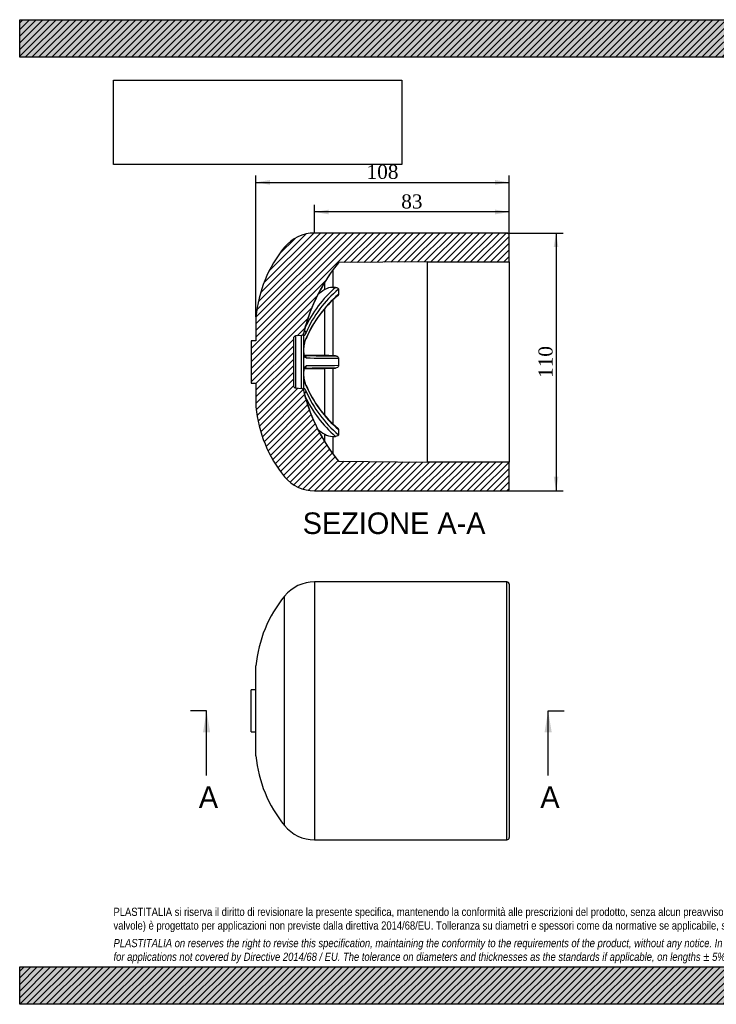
# Model space of a CAD drawing. Header units: millimetres. Extents: x 0 to 594, y 0 to 420.
import ezdxf
from ezdxf.enums import TextEntityAlignment as Align
from ezdxf.lldxf.tags import DXFTag

# ---------------------------------------------------------------- set-up
doc = ezdxf.new("R2010")
doc.units = ezdxf.units.MM
doc.header["$LTSCALE"] = 2
doc.layers.add('CAP110G', color=7, linetype='Continuous')
doc.layers.add('Default', color=7, linetype='Continuous')
doc.styles.add('SEACAD_Solid_Edge_ANSI', font='seans.ttf')
doc.styles.add('SEACAD_Times_New_Roman', font='times.ttf')
tags = doc.linetypes.add('CENTER2', pattern=[28.575000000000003, 19.05, -3.175, 3.175, -3.175]).pattern_tags.tags
tags[10:11] = [DXFTag(74, 4), DXFTag(75, 0), DXFTag(340, '0'), DXFTag(46, 0.0), DXFTag(50, 0.0), DXFTag(44, 0.0), DXFTag(45, 0.0)]
tags[8:9] = [DXFTag(74, 4), DXFTag(75, 0), DXFTag(340, '0'), DXFTag(46, 0.0), DXFTag(50, 0.0), DXFTag(44, 0.0), DXFTag(45, 0.0)]
tags[6:7] = [DXFTag(74, 4), DXFTag(75, 0), DXFTag(340, '0'), DXFTag(46, 0.0), DXFTag(50, 0.0), DXFTag(44, 0.0), DXFTag(45, 0.0)]
tags[4:5] = [DXFTag(74, 4), DXFTag(75, 0), DXFTag(340, '0'), DXFTag(46, 0.0), DXFTag(50, 0.0), DXFTag(44, 0.0), DXFTag(45, 0.0)]
doc.dimstyles.new('ANSImm', dxfattribs={"dimtxt": 6, "dimasz": 6, "dimexe": 3, "dimexo": 0, "dimgap": 1.5, "dimtad": 1, "dimdsep": 46, "dimtxsty": 'SEACAD_Times_New_Roman', "dimblk1": '_SE_FILLED', "dimblk2": '_SE_FILLED', "dimsah": 1, "dimcen": 3, "dimazin": 0, "dimtfac": 0.85, "dimtdec": 3, "dimtofl": 0, "dimtmove": 0, "dimatfit": 3, "dimfxl": 1, "dimarcsym": 0})
picture_1 = doc.add_image_def('image1.jpg', size_in_pixel=(4302, 1260))
pattern_1 = [(45, (0, 0), (-1.414213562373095, 1.414213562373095), [])]

# ---------------------------------------------------------------- blocks, each defined once
blk = doc.blocks.new('SE')
at = {"layer": 'CAP110G', "color": 7, "linetype": 'Continuous'}
for p, q in [((125.7152674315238, 180.1759979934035), (125.7152674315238, 70.17599799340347)), ((207.7165736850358, 180.1759979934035), (125.7152674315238, 180.1759979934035)), ((207.7165736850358, 70.17599799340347), (207.7165736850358, 180.1759979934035)), ((208.7165736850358, 179.1759979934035), (208.7165736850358, 71.17599799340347)), ((112.9367195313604, 76.22608330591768), (112.9367195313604, 174.1259126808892)), ((100.7165736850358, 105.9910969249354), (100.7165736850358, 144.3608990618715)), ((98.7165736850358, 116.1759979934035), (98.71657368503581, 134.1759979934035)), ((100.7165736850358, 134.1759979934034), (98.7165736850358, 134.1759979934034)), ((98.7165736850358, 116.1759979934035), (100.7165736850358, 116.1759979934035)), ((125.7152674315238, 70.17599799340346), (207.7165736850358, 70.17599799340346))]:
    blk.add_line(p, q, dxfattribs=at)
for centre, radius, start, end in [((125.7152674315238, 163.6559979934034), 16.52, 90, 140.6710290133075), ((207.7165736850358, 179.1759979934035), 1, 0, 90), ((155.4803112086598, 139.2684485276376), 55, 140.6710290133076, 174.6873739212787), ((155.4803112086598, 111.0835474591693), 55, 185.3126260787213, 219.3289709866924), ((125.7152674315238, 86.69599799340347), 16.52, 219.3289709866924, 270), ((207.7165736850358, 71.17599799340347), 1.000000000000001, 270, 0)]:
    blk.add_arc(centre, radius, start, end, dxfattribs=at)
blk = doc.blocks.new('SE4')
at = {"color": 7, "linetype": 'Continuous', "style": 'SEACAD_Solid_Edge_ANSI'}
blk.add_text('A', height=9.2, dxfattribs=at).set_placement((76.37079729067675, 92.97599799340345), align=Align.TOP_LEFT)
blk = doc.blocks.new('SE5')
at = {"color": 7, "linetype": 'Continuous', "style": 'SEACAD_Solid_Edge_ANSI'}
blk.add_text('A', height=9.2, dxfattribs=at).set_placement((221.9806399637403, 92.97599799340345), align=Align.TOP_LEFT)
blk = doc.blocks.new('SEANNOT_GROUP')
at = {"linetype": 'Continuous'}
blk.add_hatch(color=7, dxfattribs=at).paths.add_polyline_path([(81.22040972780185, 115.9759977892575), (79.6870763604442, 125.1759979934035), (78.15374299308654, 115.9759977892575)])
at = {"color": 7, "linetype": 'Continuous'}
blk.add_lwpolyline([(79.6870763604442, 97.57599799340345), (79.6870763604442, 125.1759979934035)], dxfattribs=at)
blk = doc.blocks.new('SEANNOT_GROUP1')
at = {"linetype": 'Continuous'}
blk.add_hatch(color=7, dxfattribs=at).paths.add_polyline_path([(226.8302524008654, 115.9759977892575), (225.2969190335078, 125.1759979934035), (223.7635856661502, 115.9759977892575)])
at = {"color": 7, "linetype": 'Continuous'}
blk.add_lwpolyline([(225.2969190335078, 97.57599799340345), (225.2969190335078, 125.1759979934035)], dxfattribs=at)
blk = doc.blocks.new('SE3')
at = {"layer": 'Default', "color": 7, "linetype": 'CENTER2'}
for p, q in [((79.6870763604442, 125.1759979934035), (72.78707636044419, 125.1759979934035)), ((225.2969190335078, 125.1759979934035), (232.1969190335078, 125.1759979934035))]:
    blk.add_line(p, q, dxfattribs=at)
at = {"layer": 'Default', "color": 7, "linetype": 'CENTER2', "const_width": 0.0001}
blk.add_lwpolyline([(79.6870763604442, 125.1759979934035), (225.2969190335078, 125.1759979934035)], dxfattribs=at)
at = {"layer": 'Default'}
for name in ['SEANNOT_GROUP', 'SEANNOT_GROUP1', 'SE4', 'SE5']:
    blk.add_blockref(name, (0, 0), dxfattribs=at)
blk = doc.blocks.new('SE6')
at = {"layer": 'CAP110G', "linetype": 'Continuous'}
h = blk.add_hatch(dxfattribs=at)
h.set_pattern_fill('LINE', scale=0.6299212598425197, angle=45, style=0)
h.set_pattern_definition(pattern_1)
edge = h.paths.add_edge_path()
edge.add_line((173.7026109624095, 316.7047261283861), (208.7165736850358, 316.7047261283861))
edge.add_line((208.7165736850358, 316.7047261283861), (208.7165736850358, 328.004726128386))
edge.add_arc((207.7165736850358, 328.004726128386), 1, 0, 90)
edge.add_line((207.7165736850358, 329.004726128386), (125.7152674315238, 329.004726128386))
edge.add_arc((125.7152674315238, 312.4847261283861), 16.52, 90, 140.6710290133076)
edge.add_arc((155.4803112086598, 288.0971766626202), 55, 140.6710290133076, 174.6873739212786)
edge.add_line((100.7165736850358, 293.1896271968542), (100.7165736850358, 283.004726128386))
edge.add_line((100.7165736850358, 283.004726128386), (98.71657368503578, 283.004726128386))
edge.add_line((98.71657368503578, 283.004726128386), (98.7165736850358, 265.0047261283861))
edge.add_line((98.7165736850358, 265.0047261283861), (100.7165736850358, 265.0047261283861))
edge.add_line((100.7165736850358, 265.0047261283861), (100.7165736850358, 254.819825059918))
edge.add_arc((155.4803112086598, 259.9122755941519), 55, 185.3126260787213, 219.3289709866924)
edge.add_arc((125.7152674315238, 235.5247261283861), 16.52, 219.3289709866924, 270)
edge.add_line((125.7152674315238, 219.0047261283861), (207.7165736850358, 219.0047261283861))
edge.add_arc((207.7165736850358, 220.0047261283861), 1, 270, 360)
edge.add_line((208.7165736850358, 220.0047261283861), (208.7165736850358, 231.3047261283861))
edge.add_line((208.7165736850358, 231.3047261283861), (173.7026109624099, 231.3047261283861))
edge.add_line((173.7026109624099, 231.3047261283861), (135.950506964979, 231.6341837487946))
edge.add_arc((194.0454601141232, 279.0681000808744), 75, 193.2035320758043, 219.2312753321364, ccw=False)
edge.add_arc((120.054533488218, 261.708872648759), 1, 13.2035320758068, 84.99999999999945)
edge.add_line((120.1416892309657, 262.7050673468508), (117.6294179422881, 262.9248626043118))
edge.add_arc((117.7165736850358, 263.9210573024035), 1, 180, 265.0000000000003, ccw=False)
edge.add_line((116.7165736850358, 263.9210573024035), (116.7165736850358, 284.0883949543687))
edge.add_arc((117.7165736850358, 284.0883949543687), 1, 94.99999999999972, 180, ccw=False)
edge.add_line((117.6294179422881, 285.0845896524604), (120.1416892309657, 285.3043849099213))
edge.add_arc((120.054533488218, 286.3005796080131), 1, 275.0000000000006, 346.7964679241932)
edge.add_arc((194.0454601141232, 268.9413521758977), 75, 140.7687246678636, 166.7964679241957, ccw=False)
edge.add_line((135.9505069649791, 316.3752685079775), (173.7026109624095, 316.7047261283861))
at = {"layer": 'CAP110G', "color": 7, "linetype": 'Continuous'}
for p, q in [((207.7165736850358, 329.004726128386), (125.7152674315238, 329.004726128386)), ((208.7165736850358, 316.7047261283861), (208.7165736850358, 328.0047261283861)), ((173.7026109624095, 316.7047261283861), (135.950506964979, 316.3752685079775)), ((135.950506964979, 316.3752685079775), (135.950506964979, 316.3457297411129)), ((173.7026109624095, 316.7047261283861), (173.7026109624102, 231.3047261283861)), ((173.7026109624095, 316.7047261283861), (208.7165736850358, 316.7047261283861)), ((208.7165736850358, 316.7047261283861), (208.7165736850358, 231.3047261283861)), ((133.4563539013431, 313.150646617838), (133.4563539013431, 305.7610882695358)), ((130.0655664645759, 304.845313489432), (130.0655664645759, 308.011547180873)), ((134.6611211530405, 305.7447749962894), (133.4563539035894, 305.7610882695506)), ((135.9505069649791, 305.0628793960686), (135.9505069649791, 302.82579441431)), ((133.456353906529, 300.3275029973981), (133.456353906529, 276.64885416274)), ((130.0655664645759, 276.7276630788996), (130.0655664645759, 296.7345043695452)), ((100.7165736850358, 293.1896271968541), (100.7165736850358, 283.004726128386)), ((121.028098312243, 286.0721687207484), (121.028098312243, 261.9372835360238)), ((100.7165736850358, 283.004726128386), (98.71657368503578, 283.004726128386)), ((98.71657368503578, 283.004726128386), (98.7165736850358, 265.004726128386)), ((116.7165736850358, 284.0883949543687), (116.7165736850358, 263.9210573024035)), ((120.1416892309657, 285.3043849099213), (117.6294179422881, 285.0845896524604)), ((117.6294179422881, 285.0845896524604), (117.6294179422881, 262.9248626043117)), ((120.1416892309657, 262.7050673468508), (120.1416892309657, 285.3043849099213)), ((134.6611211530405, 276.6130235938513), (133.4563539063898, 276.6488541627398)), ((135.950506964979, 275.5865840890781), (135.950506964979, 272.4228681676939)), ((130.0655664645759, 251.2685018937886), (130.0655664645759, 271.2817891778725)), ((133.4563538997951, 271.3605980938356), (133.4563538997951, 247.6890719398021)), ((98.7165736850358, 265.0047261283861), (100.7165736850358, 265.0047261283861)), ((100.7165736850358, 265.0047261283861), (100.7165736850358, 254.819825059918)), ((117.6294179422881, 262.9248626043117), (120.1416892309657, 262.7050673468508)), ((135.9505069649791, 245.1836578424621), (135.9505069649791, 242.9465728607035)), ((130.0655664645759, 240.0003179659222), (130.0655664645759, 243.1641387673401)), ((133.4563539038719, 242.2483639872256), (133.4563539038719, 234.8601128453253)), ((135.950506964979, 231.6637225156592), (135.950506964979, 231.6341837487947)), ((135.950506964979, 231.6341837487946), (173.7026109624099, 231.3047261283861)), ((208.7165736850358, 231.3047261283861), (173.7026109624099, 231.3047261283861)), ((208.7165736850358, 220.0047261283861), (208.7165736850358, 231.3047261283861)), ((125.7152674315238, 219.0047261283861), (207.7165736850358, 219.0047261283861))]:
    blk.add_line(p, q, dxfattribs=at)
for centre, radius, start, end in [((125.7152674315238, 312.4847261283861), 16.52000000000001, 90, 140.6710290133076), ((207.7165736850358, 328.004726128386), 1.000000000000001, 0, 90), ((155.4803112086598, 288.0971766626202), 55, 140.6710290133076, 174.6873739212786), ((194.0454601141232, 268.9413521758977), 75, 140.7687246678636, 166.7964679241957), ((194.0032183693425, 268.9847615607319), 74.92114927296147, 140.7915062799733, 163.6724452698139), ((168.0185434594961, 267.0005384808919), 51.1256636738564, 130.7272914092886, 154.9098574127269), ((168.0153147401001, 264.2372229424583), 49.9815449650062, 130.2203122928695, 156.8039007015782), ((168.6170376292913, 266.1742040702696), 50.78810189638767, 130.0302967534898, 156.324285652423), ((169.1101063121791, 263.7925771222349), 51.2167070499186, 130.3486522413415, 156.6059516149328), ((142.2387416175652, 284.2657635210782), 23.91033396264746, 120.6050805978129, 129.6297700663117), ((133.2745403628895, 299.6989532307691), 6.06486087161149, 88.28211896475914, 121.9452891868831), ((120.054533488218, 286.3005796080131), 0.999999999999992, 275.0000000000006, 346.7964679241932), ((117.7165736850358, 284.0883949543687), 1.000000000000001, 94.99999999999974, 180), ((115.6044919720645, -530.8549289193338), 807.712056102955, 88.9741358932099, 89.58940566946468), ((140.472625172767, 1428.665617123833), 1152.067251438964, 269.0530422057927, 269.7109751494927), ((142.1507186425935, 1539.96246967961), 1264.391087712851, 269.0915294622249, 269.7190367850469), ((126.3009172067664, 41.76756606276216), 234.9902546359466, 88.25507783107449, 89.08205664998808), ((115.6041066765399, 1078.900077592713), 807.7477536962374, 270.4104710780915, 271.0258460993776), ((140.4726251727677, -880.6561648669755), 1152.067251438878, 90.28902485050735, 90.94704420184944), ((142.1506698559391, -991.9483174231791), 1264.386387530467, 90.2809620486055, 90.90847170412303), ((126.3020827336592, 506.1917388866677), 234.9400950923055, 270.9178550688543, 271.7450104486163), ((117.7165736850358, 263.9210573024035), 1.000000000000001, 180, 265.0000000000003), ((120.054533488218, 261.708872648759), 1.000000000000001, 13.20353207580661, 84.99999999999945), ((194.0454601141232, 279.0681000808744), 75, 193.2035320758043, 219.2312753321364), ((168.0840610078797, 283.8029054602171), 50.05410027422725, 203.1983430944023, 229.7342362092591), ((169.1101361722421, 284.2168972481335), 51.21674323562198, 203.3940578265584, 229.6513383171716), ((168.6170066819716, 281.8352250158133), 50.78806424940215, 203.6757044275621, 229.9697131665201), ((168.0185434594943, 281.0089137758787), 51.12566367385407, 205.088233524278, 229.2727085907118), ((194.0032185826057, 279.024690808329), 74.9211495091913, 196.3275547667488, 219.2084936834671), ((155.4803112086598, 259.9122755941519), 55, 185.3126260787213, 219.3289709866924), ((142.2389296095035, 263.7438147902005), 23.91053816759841, 230.3614962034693, 239.3946854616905), ((133.2743541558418, 248.3098095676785), 6.064177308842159, 238.0527569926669, 271.7198348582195), ((125.7152674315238, 235.5247261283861), 16.52, 219.3289709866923, 270), ((207.7165736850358, 220.0047261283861), 1.000000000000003, 270, 0)]:
    blk.add_arc(centre, radius, start, end, dxfattribs=at)
for centre, major_axis, ratio, start_param, end_param in [((121.1443993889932, 286.7887437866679), (0.9231107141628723, -0.3845342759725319), 0.6826956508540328, 0.245145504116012, 1.556727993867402), ((121.1443993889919, 284.3056413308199), (-0.9247399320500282, 0.3805996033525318), 0.6745196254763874, 3.140777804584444, 3.444314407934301), ((121.1443993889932, 275.7605447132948), (-0.02057119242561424, -0.9997883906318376), 0.9596961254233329, 1.56030688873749, 2.803715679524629), ((121.1443993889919, 272.2489075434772), (-0.02057119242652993, 0.999788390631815), 0.9596961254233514, 3.480307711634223, 4.722878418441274), ((121.1443993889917, 261.2207084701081), (0.9231107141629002, 0.384534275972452), 0.682695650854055, 4.726212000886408, 6.038039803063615), ((121.1443993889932, 263.7038109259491), (-0.9247399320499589, -0.3805996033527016), 0.6745196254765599, 2.838870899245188, 3.151487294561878)]:
    blk.add_ellipse(centre, major_axis=major_axis, ratio=ratio, start_param=start_param, end_param=end_param, dxfattribs=at)
for points, knots in [([(134.6611211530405, 305.7447749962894), (134.8130728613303, 305.7427251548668), (134.9612954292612, 305.7273433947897), (135.2500958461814, 305.6690804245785), (135.3871834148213, 305.6267240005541), (135.6345600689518, 305.5123015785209), (135.7438598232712, 305.4403639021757), (135.9032499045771, 305.2671011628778), (135.9505069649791, 305.1669990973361), (135.9505069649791, 305.0628793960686)], [0, 0, 0, 0, 0.25, 0.25, 0.5, 0.5, 0.75, 0.75, 1, 1, 1, 1]), ([(135.9505069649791, 302.82579441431), (135.950506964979, 302.7135772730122), (135.9031303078, 302.6039162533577), (135.7972436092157, 302.4756346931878), (135.7665525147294, 302.4444147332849), (135.733158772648, 302.4150471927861)], [0, 0, 0, 0, 0.249999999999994, 0.249999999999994, 0.3349571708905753, 0.3349571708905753, 0.3349571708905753, 0.3349571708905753]), ([(121.2354141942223, 286.5030914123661), (121.2798002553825, 286.763758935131), (121.3373768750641, 287.0552419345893), (121.5814904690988, 288.1650478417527), (121.8264776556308, 289.1006606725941), (122.1036238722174, 290.0472143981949)], [0.6513042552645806, 0.6513042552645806, 0.6513042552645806, 0.6513042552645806, 0.7499999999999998, 0.7499999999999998, 1, 1, 1, 1]), ([(122.1036238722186, 286.5686551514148), (121.8264700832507, 285.9030455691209), (121.5816476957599, 285.4464549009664), (121.2313359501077, 285.0781454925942), (121.1302757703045, 285.1786995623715), (121.1303237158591, 285.7762879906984), (121.1673687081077, 286.1034783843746), (121.2354141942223, 286.5030914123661)], [0, 0, 0, 0, 0.2499999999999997, 0.2499999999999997, 0.4999999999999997, 0.4999999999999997, 0.6513042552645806, 0.6513042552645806, 0.6513042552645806, 0.6513042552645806]), ([(121.160325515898, 285.7092770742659), (121.1603373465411, 285.7092588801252), (121.1591705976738, 285.7191024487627), (121.1572391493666, 285.7777683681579), (121.1623706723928, 285.9121677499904), (121.1828342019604, 286.1227695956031), (121.2138705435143, 286.3549072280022), (121.2414940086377, 286.5118776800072), (121.2514857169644, 286.5684038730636)], [0.4635869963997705, 0.4635869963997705, 0.4635869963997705, 0.4635869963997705, 0.507428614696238, 0.594025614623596, 0.6972059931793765, 0.8150491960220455, 0.9435597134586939, 1, 1, 1, 1]), ([(122.1036238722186, 275.7303166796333), (121.8264700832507, 275.7355821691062), (121.5816476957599, 276.0247515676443), (121.2313359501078, 277.0964667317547), (121.1302757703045, 277.8890919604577), (121.1303355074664, 279.6862861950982), (121.2314523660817, 280.7063550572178), (121.5814904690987, 282.5888969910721), (121.8264776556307, 283.4552638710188), (122.1036238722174, 284.1283015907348)], [0, 0, 0, 0, 0.2499999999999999, 0.2499999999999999, 0.4999999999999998, 0.4999999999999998, 0.7499999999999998, 0.7499999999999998, 1, 1, 1, 1]), ([(121.5187638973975, 276.6235648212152), (121.5188572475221, 276.6234359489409), (121.5113211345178, 276.6325829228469), (121.4726593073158, 276.6981669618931), (121.4106180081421, 276.8449908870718), (121.3424988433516, 277.0617118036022), (121.2761925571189, 277.3564488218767), (121.2193862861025, 277.7239861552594), (121.1780200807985, 278.1521089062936), (121.157022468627, 278.6342191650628), (121.157743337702, 279.1583807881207), (121.1813817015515, 279.7110180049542), (121.2289956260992, 280.2853499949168), (121.2985158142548, 280.8681269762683), (121.3895287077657, 281.4492348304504), (121.4999664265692, 282.0176405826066), (121.6266617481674, 282.5622879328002), (121.7658459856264, 283.0669685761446), (121.9176954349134, 283.5382135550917), (122.0130511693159, 283.7827965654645), (122.0692293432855, 283.9250374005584)], [0.1337007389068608, 0.1337007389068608, 0.1337007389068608, 0.1337007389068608, 0.1571928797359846, 0.1969186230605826, 0.2363103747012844, 0.2799405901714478, 0.3266342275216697, 0.3745434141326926, 0.4240944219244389, 0.4750775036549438, 0.5258779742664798, 0.5777312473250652, 0.6297316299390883, 0.6822364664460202, 0.7351512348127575, 0.7881551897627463, 0.8416858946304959, 0.8946649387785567, 0.9476844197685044, 1, 1, 1, 1]), ([(134.6611211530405, 276.6130235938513), (134.8130728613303, 276.6085181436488), (134.9612954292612, 276.5839385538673), (135.2500958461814, 276.4936041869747), (135.3871834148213, 276.4286681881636), (135.6345600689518, 276.2550987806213), (135.7438598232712, 276.1466716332), (135.9032499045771, 275.8879449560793), (135.9505069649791, 275.7395462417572), (135.950506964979, 275.5865840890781)], [0, 0, 0, 0, 0.2500000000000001, 0.2500000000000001, 0.5000000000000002, 0.5000000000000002, 0.7500000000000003, 0.7500000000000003, 1, 1, 1, 1]), ([(122.1036238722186, 263.881150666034), (121.8264700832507, 264.5542067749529), (121.5816476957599, 265.4197447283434), (121.2313359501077, 267.3036882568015), (121.1302757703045, 268.3240755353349), (121.1303355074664, 270.121134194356), (121.2314523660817, 270.9133060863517), (121.5814904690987, 271.9842552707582), (121.8264776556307, 272.2738702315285), (122.1036238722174, 272.2791355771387)], [0, 0, 0, 0, 0.2499999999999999, 0.2499999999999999, 0.4999999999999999, 0.4999999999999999, 0.7499999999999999, 0.7499999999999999, 1, 1, 1, 1]), ([(122.0693584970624, 264.0910538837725), (122.0452222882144, 264.1477410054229), (121.9776844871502, 264.3073720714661), (121.8527948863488, 264.6666251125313), (121.709786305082, 265.1356903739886), (121.5749433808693, 265.6580852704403), (121.4541254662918, 266.2145684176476), (121.3504505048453, 266.7922219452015), (121.2673953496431, 267.3803368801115), (121.2061503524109, 267.9663649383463), (121.1682155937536, 268.5389016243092), (121.1545888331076, 269.0882212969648), (121.1637929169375, 269.6021670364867), (121.1954692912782, 270.0698164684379), (121.2466519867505, 270.4826392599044), (121.3124275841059, 270.8289891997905), (121.38408901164, 271.0886628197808), (121.4509959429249, 271.2650351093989), (121.5033087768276, 271.3661551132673), (121.5187883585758, 271.3859999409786), (121.5188880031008, 271.3861122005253), (121.5188857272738, 271.3861090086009)], [0, 0, 0, 0, 0.02244154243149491, 0.07372251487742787, 0.1259301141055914, 0.1791617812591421, 0.2323738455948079, 0.2857651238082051, 0.3387389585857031, 0.3915028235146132, 0.4439931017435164, 0.4957780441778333, 0.547778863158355, 0.598492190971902, 0.6488956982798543, 0.6988565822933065, 0.7461415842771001, 0.7883856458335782, 0.8268096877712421, 0.8636855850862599, 0.8646299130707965, 0.8646299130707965, 0.8646299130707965, 0.8646299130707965]), ([(135.950506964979, 272.4228681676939), (135.9505069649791, 272.2698846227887), (135.9031303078, 272.1216306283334), (135.7845852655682, 271.9287302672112), (135.7367694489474, 271.8684904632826), (135.6317459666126, 271.7605435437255), (135.5742135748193, 271.7121372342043), (135.2646849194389, 271.4943402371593), (134.964994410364, 271.4054386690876), (134.6611211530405, 271.3964286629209)], [0, 0, 0, 0, 0.2500000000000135, 0.2500000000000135, 0.3750000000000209, 0.3750000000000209, 0.5000000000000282, 0.5000000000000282, 1, 1, 1, 1]), ([(121.2352311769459, 261.5074360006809), (121.1672539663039, 261.9068468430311), (121.1302875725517, 262.2337445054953), (121.1303355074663, 262.8309376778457), (121.2314523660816, 262.9311690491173), (121.5814904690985, 262.5631779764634), (121.8264776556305, 262.1063885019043), (122.1036238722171, 261.4407971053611)], [0.3487848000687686, 0.3487848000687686, 0.3487848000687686, 0.3487848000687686, 0.5000000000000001, 0.5000000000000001, 0.7500000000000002, 0.7500000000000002, 1, 1, 1, 1]), ([(121.2506596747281, 261.4438926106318), (121.2453349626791, 261.4731917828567), (121.2182480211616, 261.6225449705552), (121.1857792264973, 261.8608641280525), (121.1620194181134, 262.097090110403), (121.1570727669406, 262.2408718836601), (121.1594771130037, 262.2937922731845), (121.1602976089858, 262.3001201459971), (121.1603080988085, 262.3001219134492)], [0, 0, 0, 0, 0.02860947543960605, 0.1705360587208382, 0.304335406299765, 0.4134267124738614, 0.5052384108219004, 0.5354267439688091, 0.5354267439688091, 0.5354267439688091, 0.5354267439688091]), ([(122.1036238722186, 257.9622378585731), (121.8264700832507, 258.9088174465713), (121.5816476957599, 259.8437035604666), (121.3372808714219, 260.9546412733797), (121.2796388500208, 261.2465117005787), (121.2352311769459, 261.5074360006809)], [0, 0, 0, 0, 0.2500000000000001, 0.2500000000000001, 0.3487848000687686, 0.3487848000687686, 0.3487848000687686, 0.3487848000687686]), ([(135.7285061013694, 245.5985417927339), (135.7634465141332, 245.5682374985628), (135.7953541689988, 245.5360228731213), (135.9032499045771, 245.4056247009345), (135.9505069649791, 245.295859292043), (135.9505069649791, 245.1836578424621)], [0.6615356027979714, 0.6615356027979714, 0.6615356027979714, 0.6615356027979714, 0.75, 0.75, 1, 1, 1, 1]), ([(135.9505069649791, 242.9465728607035), (135.950506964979, 242.8424385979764), (135.9031303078, 242.7424368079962), (135.7845852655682, 242.6132516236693), (135.7367694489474, 242.5730813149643), (135.6317459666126, 242.5013513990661), (135.5742135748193, 242.4693222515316), (135.2646849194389, 242.3257344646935), (134.964994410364, 242.2687765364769), (134.6611211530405, 242.2646772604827)], [0, 0, 0, 0, 0.2499999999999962, 0.2499999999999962, 0.3749999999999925, 0.3749999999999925, 0.4999999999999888, 0.4999999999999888, 1, 1, 1, 1])]:
    blk.add_open_spline(points, degree=3, knots=knots, dxfattribs=at)
for points in [[(133.4563538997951, 271.3605980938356), (133.8579418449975, 271.3725772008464), (134.2595309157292, 271.3845212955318), (134.6611211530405, 271.3964286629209)], [(133.4563539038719, 242.2483639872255), (133.8579418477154, 242.2538216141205), (134.2595309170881, 242.2592597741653), (134.6611211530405, 242.2646772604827)]]:
    blk.add_open_spline(points, degree=3, dxfattribs=at)
blk = doc.blocks.new('DMBLK8')
at = {"layer": 'Default', "linetype": 'Continuous'}
for points in [[(131.7152655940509, 338.9703129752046), (125.7152655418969, 337.9703129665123), (131.7152655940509, 336.9703129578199)], [(202.7165736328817, 338.9703129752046), (202.7165736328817, 336.9703129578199), (208.7165736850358, 337.9703129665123)]]:
    blk.add_hatch(color=7, dxfattribs=at).paths.add_polyline_path(points)
at = {"layer": 'Default', "color": 7, "linetype": 'Continuous'}
for p, q in [((125.7152674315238, 329.004726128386), (125.7152674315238, 340.9703129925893)), ((208.7165736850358, 316.7047261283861), (208.7165736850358, 340.9703129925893)), ((208.7165736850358, 337.9703129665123), (125.7152655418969, 337.9703129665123))]:
    blk.add_line(p, q, dxfattribs=at)
at = {"layer": 'Default', "color": 7, "linetype": 'Continuous', "style": 'SEACAD_Times_New_Roman'}
blk.add_text('83', height=6, dxfattribs=at).set_placement((162.666156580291, 345.4703129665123), align=Align.TOP_LEFT)
blk = doc.blocks.new('_SE_FILLED')
at = {"color": 0}
blk.add_line((0, 0), (-1, 0), dxfattribs=at)
blk.add_solid([(0, 0), (-1, -0.1665), (-1, 0.1665), (0, 0)], dxfattribs=at)
blk = doc.blocks.new('DMBLK9')
at = {"layer": 'Default', "linetype": 'Continuous'}
for points in [[(229.6869051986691, 323.004726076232), (228.6869051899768, 329.004726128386), (227.6869051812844, 323.004726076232)], [(229.6869051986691, 225.0047267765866), (227.6869051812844, 225.0047267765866), (228.6869051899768, 219.0047267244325)]]:
    blk.add_hatch(color=7, dxfattribs=at).paths.add_polyline_path(points)
at = {"layer": 'Default', "color": 7, "linetype": 'Continuous'}
for p, q in [((207.7165736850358, 329.004726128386), (231.6869052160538, 329.004726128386)), ((228.6869051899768, 329.004726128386), (228.6869051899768, 219.0047267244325)), ((207.7165736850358, 219.0047261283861), (231.6869052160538, 219.0047261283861))]:
    blk.add_line(p, q, dxfattribs=at)
at = {"layer": 'Default', "color": 7, "linetype": 'Continuous', "style": 'SEACAD_Times_New_Roman'}
blk.add_text('110', height=6, rotation=90, dxfattribs=at).set_placement((221.1869051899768, 267.1800818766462), align=Align.TOP_LEFT)
blk = doc.blocks.new('DMBLK10')
at = {"layer": 'Default', "linetype": 'Continuous'}
for points in [[(106.7165737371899, 351.6091934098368), (100.7165736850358, 350.6091934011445), (106.7165737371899, 349.6091933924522)], [(202.7165764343, 351.6091934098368), (202.7165764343, 349.6091933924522), (208.7165764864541, 350.6091934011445)]]:
    blk.add_hatch(color=7, dxfattribs=at).paths.add_polyline_path(points)
at = {"layer": 'Default', "color": 7, "linetype": 'Continuous'}
for p, q in [((100.7165736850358, 293.1896269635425), (100.7165736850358, 353.6091934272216)), ((208.7165736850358, 316.7047261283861), (208.7165736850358, 353.6091934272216)), ((100.7165736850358, 350.6091934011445), (208.7165764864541, 350.6091934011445))]:
    blk.add_line(p, q, dxfattribs=at)
at = {"layer": 'Default', "color": 7, "linetype": 'Continuous', "style": 'SEACAD_Times_New_Roman'}
blk.add_text('108', height=6, dxfattribs=at).set_placement((147.8919305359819, 358.1091934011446), align=Align.TOP_LEFT)

msp = doc.modelspace()

# ---------------------------------------------------------------- hatches: boundary and pattern name
at = {"layer": 'Default', "linetype": 'Continuous'}
h = msp.add_hatch(dxfattribs=at)
h.set_pattern_fill('LINE', scale=0.6299212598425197, angle=45, style=0)
h.set_pattern_definition(pattern_1)
h.paths.add_polyline_path([(594, 404.0000065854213), (594, 420.0000065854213), (5.100631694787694e-06, 420.0000065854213), (5.100631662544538e-06, 404.0000065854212)])
for points in [[(594, 404.0000065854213), (594, 420.0000065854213), (5.100631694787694e-06, 420.0000065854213), (5.100631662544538e-06, 404.0000065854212)], [(593.999991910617, -5.730478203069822e-06), (593.999991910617, 15.99999999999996), (-8.0893829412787e-06, 15.99999999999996), (-8.0893829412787e-06, -5.730478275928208e-06)]]:
    msp.add_hatch(color=7, dxfattribs=at).paths.add_polyline_path(points)
h = msp.add_hatch(dxfattribs=at)
h.set_pattern_fill('LINE', scale=0.6299212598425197, angle=45, style=0)
h.set_pattern_definition(pattern_1)
h.paths.add_polyline_path([(593.999991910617, -5.730478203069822e-06), (593.999991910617, 15.99999999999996), (-8.0893829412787e-06, 15.99999999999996), (-8.0893829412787e-06, -5.730478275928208e-06)])

# ---------------------------------------------------------------- linework, layer by layer
at = {"layer": 'Default', "color": 7, "linetype": 'Continuous'}
for p, q in [((5.100631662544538e-06, 420.0000065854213), (594, 420.0000065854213)), ((5.100631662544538e-06, 404.0000065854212), (5.100631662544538e-06, 420.0000065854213)), ((594, 404.0000065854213), (5.100631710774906e-06, 404.0000065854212)), ((-8.0893829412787e-06, 15.99999999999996), (593.999991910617, 15.99999999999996)), ((-8.0893829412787e-06, -5.730478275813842e-06), (-8.0893829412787e-06, 15.99999999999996)), ((593.999991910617, -5.730478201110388e-06), (-8.089382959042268e-06, -5.730478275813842e-06))]:
    msp.add_line(p, q, dxfattribs=at)

# ---------------------------------------------------------------- block references
at = {"layer": 'Default'}
for name in ['SE6', 'SE', 'SE3']:
    msp.add_blockref(name, (0, 0), dxfattribs=at)

# ---------------------------------------------------------------- texts
at = {"layer": 'Default', "color": 7, "linetype": 'Continuous', "style": 'SEACAD_Solid_Edge_ANSI'}
msp.add_text('SEZIONE A-A', height=9.2, dxfattribs=at).set_placement((120.6607597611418, 209.8047261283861), align=Align.TOP_LEFT)
at = {"layer": 'Default', "insert": (39.9999919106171, 41.20473044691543), "char_height": 3.5, "width": 513.9999999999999, "attachment_point": 1}
msp.add_mtext("{\\fArial Narrow|b0||i0||c0|p34;\\C7;\\H3.5;\\W1.;PLASTITALIA si riserva il diritto di revisionare la presente specifica, mantenendo la conformità alle prescrizioni del prodotto, senza alcun preavviso. In caso di assegnazione d'ordine si riserva di compiere una più dettagliata analisi tecnico/qualitativa. Il presente prodotto (ad esclusione delle \\P}{\\fArial Narrow|b0||i0||c0|p34;\\C7;\\H3.5;\\W1.;valvole) è progettato per applicazioni non previste dalla direttiva 2014/68/EU. Tolleranza su diametri e spessori come da normative se applicabile, su lunghezze ±5%, su angoli ±2°, se non diversamente specificato.\\P}{\\fArial Narrow|b0||i0||c0|p34;\\C7;\\H1.;\\W1.;   \\P}{\\fArial Narrow|b0||i1||c0|p34;\\C7;\\H3.5;\\W1.;PLASTITALIA on reserves the right to revise this specification, maintaining the conformity to the requirements of the product, without any notice. In case of assignation of order on will reserve to make a more detailed analysis technical/qualitative. This product (excluding valves) is designed \\P}{\\fArial Narrow|b0||i1||c0|p34;\\C7;\\H3.5;\\W1.;for applications not covered by Directive 2014/68 / EU. The tolerance on diameters and thicknesses as the standards if applicable, on lengths ± 5%, on angles ± 2 °, unless otherwise indicated.\\P}", dxfattribs=at)

# ---------------------------------------------------------------- dimensions: what is measured, and where the dimension line sits
at = {"layer": 'Default', "color": 7, "linetype": 'Continuous'}
for base, p1, p2, picture, middle in [((208.7165736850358, 350.6091934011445), (100.7165736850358, 283.004726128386), (208.7165736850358, 316.7047261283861), 'DMBLK10', (154.7165750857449, 350.6091934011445)), ((125.7152674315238, 337.9703129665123), (208.7165736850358, 316.7047261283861), (125.7152674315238, 329.004726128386), 'DMBLK8', (167.2159196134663, 337.9703129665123))]:
    dim = msp.add_linear_dim(base=base, p1=p1, p2=p2, text='\\A1;<>', dimstyle='ANSImm', dxfattribs=at)
    dim.commit()
    dim.dimension.update_dxf_attribs({"geometry": picture, "text_midpoint": middle, "dimtype": 160})
dim = msp.add_linear_dim(base=(228.6869051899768, 329.004726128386), p1=(207.7165736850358, 329.004726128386), p2=(207.7165736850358, 219.0047261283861), angle=270, text='\\A1;<>', dimstyle='ANSImm', dxfattribs=at)
dim.commit()
dim.dimension.update_dxf_attribs({"geometry": 'DMBLK9', "text_midpoint": (228.6869051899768, 274.0047264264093), "dimtype": 161})

# ---------------------------------------------------------------- pictures from other files: only their frames are drawn
image = msp.add_image(picture_1, insert=(40.00000510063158, 358.2063558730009), size_in_units=(122.9142857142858, 36.00000000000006))
image.dxf.flags = 7

doc.saveas('drawing.dxf')
